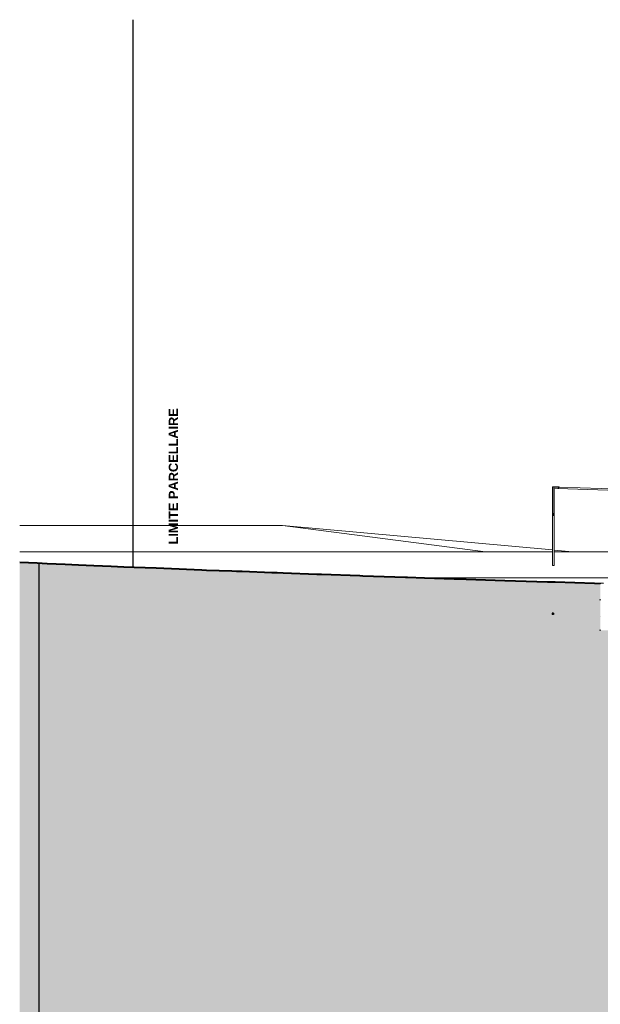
# Model space of a CAD drawing. Header units: millimetres. Extents: x -58263 to 69124, y -53000 to 22363.
# Tile 2 of 40: x -58263 to -36049, y -15318 to 22363. Entities that reach past the tile are written whole.
import ezdxf

# ---------------------------------------------------------------- set-up
doc = ezdxf.new("R2010")
doc.units = ezdxf.units.MM
doc.header["$MEASUREMENT"] = 0
doc.linetypes.add('Points', pattern=[634.99999, 0, -634.99999])
for name, color, linetype in [('2D - Texte pour 100ème', 7, 'Continuous'), ('Nouveau_0', 7, 'Continuous'), ('Nouveau_Equip - Escaliers et ascenseurs', 7, 'Continuous'), ('Terrain - original', 7, 'Continuous')]:
    doc.layers.add(name, color=color, linetype=linetype)
doc.styles.add('STYLE_GENERE_2', font='arial.ttf')
doc.linetypes.add('_TN', pattern='A,0,[2,PROJET COUPE AA1.Shx,S=63.492063,R=0,X=0,Y=0],-8000,0', length=8000)

# ---------------------------------------------------------------- blocks, each defined once
blk = doc.blocks.new('Élément de coupe_4')
at = {"layer": 'Terrain - original', "linetype": 'Continuous', "lineweight": 13}
h = blk.add_hatch(dxfattribs=at)
h.set_pattern_fill('__TERRE_VÉGÉTALISÉE', style=0, pattern_type=2)
h.set_pattern_definition([(45, (0, 0), (-127.27922, 127.27922), []), (45, (-42.43, 42.43), (-254.5584, 254.5584), []), (45, (-84.85, 84.85), (-254.5584, 254.5584), []), (135, (-127.28, 127.28), (42.426407, 42.426407), [180, -180])])
h.paths.add_polyline_path([(-58263, 1604), (-58263, -53000), (66385, -53000), (66385, -1082), (64749, -1000), (64150, -976), (64132, -976), (62720, -921), (62656, -920), (61370, -871), (61254, -870), (61121, -869), (59941, -827), (59749, -825), (58733, -789), (50162, -611), (49752, -608), (48954, -603), (48518, -600), (48064, -596), (47268, -591), (46802, -588), (46032, -582), (45564, -579), (44842, -575), (44189, -571), (43726, -568), (43154, -565), (42705, -562), (42200, -560), (41743, -558), (41313, -557), (40879, -554), (40461, -553), (40038, -551), (39613, -550), (39200, -548), (38752, -546), (38345, -544), (37857, -543), (37452, -541), (36914, -539), (36508, -537), (36099, -535), (35518, -532), (35100, -530), (34490, -527), (34064, -524), (33626, -522), (33001, -519), (32552, -516), (32091, -514), (31462, -510), (30842, -506), (30367, -504), (29878, -501), (29277, -498), (28772, -495), (28200, -492), (27679, -489), (27145, -486), (26611, -483), (26110, -480), (25567, -478), (25094, -474), (24545, -472), (24095, -469), (23923, -468), (23373, -466), (22828, -464), (22293, -463), (20091, -447), (19562, -446), (19050, -445), (18918, -444), (18418, -443), (17991, -440), (17495, -439), (17056, -436), (16555, -435), (16044, -433), (15513, -431), (15057, -427), (14495, -424), (13893, -420), (13243, -415), (12772, -411), (12083, -405), (11366, -398), (10883, -393), (10157, -385), (9435, -377), (8941, -372), (8246, -364), (7594, -357), (7095, -351), (7057, -351), (7057, -1000), (1114, -1000), (1114, -2000), (-3886, -2000), (-3886, -1000), (-36049, -1000), (-36049, 791), (-36268, 799), (-37771, 844), (-38068, 856), (-39701, 905), (-41553, 962), (-41639, 965), (-42770, 1000), (-43426, 1023), (-43462, 1025), (-43500, 1026), (-45128, 1085), (-45251, 1089), (-46710, 1142), (-46897, 1148), (-48180, 1195), (-48406, 1203), (-48615, 1210), (-49751, 1252), (-49963, 1259), (-50151, 1266), (-51119, 1302), (-51295, 1308), (-52742, 1367), (-53039, 1380), (-53886, 1412), (-54277, 1429), (-54765, 1452), (-55424, 1477), (-56014, 1504), (-56518, 1524), (-57209, 1556), (-57590, 1571)])
h.paths.add_polyline_path([(-37894, -347), (-37844, -347), (-37844, -397), (-37894, -397)], flags=0)
at = {"layer": 'Terrain - original', "color": 251, "linetype": 'Continuous', "lineweight": 13}
for p, q in [((-48213, 3000), (-58263, 3000)), ((-37882, 2069), (-48213, 3000)), ((-48213, 3000), (-40439, 2000)), ((-58005, 2000), (-58263, 2000)), ((-57266, 2000), (-58005, 2000)), ((-56662, 2000), (-57266, 2000)), ((-56504, 2000), (-56662, 2000)), ((-55735, 2000), (-56504, 2000)), ((-54977, 2000), (-55735, 2000)), ((-54246, 2000), (-54977, 2000)), ((-53556, 2000), (-54246, 2000)), ((-52904, 2000), (-53556, 2000)), ((-52288, 2000), (-52904, 2000)), ((-51704, 2000), (-52288, 2000)), ((-51146, 2000), (-51704, 2000)), ((-50611, 2000), (-51146, 2000)), ((-50095, 2000), (-50611, 2000)), ((-49593, 2000), (-50095, 2000)), ((-49102, 2000), (-49593, 2000)), ((-48614, 2000), (-49102, 2000)), ((-48126, 2000), (-48614, 2000)), ((-47629, 2000), (-48126, 2000)), ((-47120, 2000), (-47629, 2000)), ((-46590, 2000), (-47120, 2000)), ((-46035, 2000), (-46590, 2000)), ((-45449, 2000), (-46035, 2000)), ((-44828, 2000), (-45449, 2000)), ((-44187, 2000), (-44828, 2000)), ((-43541, 2000), (-44187, 2000)), ((-42908, 2000), (-43541, 2000)), ((-42302, 2000), (-42908, 2000)), ((-41742, 2000), (-42302, 2000)), ((-41243, 2000), (-41742, 2000)), ((-40823, 2000), (-41243, 2000)), ((-40492, 2000), (-40823, 2000)), ((-40247, 2000), (-40492, 2000)), ((-37882, 2000), (-40247, 2000)), ((-37118, 2000), (-37816, 2063)), ((-28215, 2000), (-37816, 2000)), ((-42261, 1000), (-42770, 1000)), ((-41391, 1000), (-42261, 1000)), ((-40513, 1000), (-41391, 1000)), ((-39639, 1000), (-40513, 1000)), ((-38778, 1000), (-39639, 1000)), ((-37942, 1000), (-38778, 1000)), ((-37141, 1000), (-37942, 1000)), ((-36388, 1000), (-37141, 1000)), ((-35692, 1000), (-36388, 1000))]:
    blk.add_line(p, q, dxfattribs=at)
at = {"layer": 'Terrain - original', "color": 7, "linetype": 'Continuous', "lineweight": 40, "flags": 128}
blk.add_lwpolyline([(-58263, 1604), (-57590, 1571), (-57209, 1556), (-56518, 1524), (-56014, 1504), (-55424, 1477), (-54765, 1452), (-54277, 1429), (-53886, 1412), (-53039, 1380), (-52742, 1367), (-51295, 1308), (-51119, 1302), (-50151, 1266), (-49963, 1259), (-49751, 1252), (-48615, 1210), (-48406, 1203), (-48180, 1195), (-46897, 1148), (-46710, 1142), (-45251, 1089), (-45128, 1085), (-43500, 1026), (-43462, 1025), (-43426, 1023), (-42770, 1000), (-41639, 965), (-41553, 962), (-39701, 905), (-38068, 856), (-37771, 844), (-36268, 799), (-36049, 791)], dxfattribs=at)
blk = doc.blocks.new('Élément de coupe_49')
at = {"layer": 'Nouveau_0', "color": 255, "linetype": 'Continuous', "lineweight": 0}
for p, q in [((-34952, 1131), (-34927, 1135)), ((-34927, 1135), (-34907, 1138)), ((-36049, 791), (-36048, 791)), ((-36048, 791), (-36045, 793)), ((-36045, 793), (-36044, 794)), ((7041, -142), (7036, -72)), ((7043, -161), (7041, -142)), ((7049, -244), (7043, -161)), ((7054, -307), (7049, -244)), ((7057, -347), (7054, -307)), ((7057, -351), (7057, -347))]:
    blk.add_line(p, q, dxfattribs=at)
at = {"layer": 'Nouveau_0', "color": 251, "linetype": 'Continuous', "lineweight": 13}
for p, q in [((-33827, 1282), (-33790, 1286)), ((-33790, 1286), (-33625, 1294)), ((-33790, 1286), (-33790, 1286)), ((-33625, 1294), (-33413, 1303)), ((-33413, 1303), (-33376, 1303)), ((-33376, 1303), (-33256, 1305)), ((-33256, 1305), (-33117, 1307)), ((-33117, 1307), (-32927, 1309)), ((-32927, 1309), (-32850, 1313)), ((-32850, 1313), (-32574, 1324)), ((-32574, 1324), (-32502, 1327)), ((-32502, 1327), (-32290, 1328)), ((-32290, 1328), (-32155, 1329)), ((-32155, 1329), (-32003, 1330)), ((-32003, 1330), (-31998, 1330)), ((-31998, 1330), (-31697, 1340)), ((-31697, 1340), (-31388, 1350)), ((-31388, 1350), (-31071, 1360)), ((-31071, 1360), (-30746, 1369)), ((-30746, 1369), (-30707, 1370)), ((-30707, 1370), (-30546, 1370)), ((-30546, 1370), (-30419, 1370)), ((-30419, 1370), (-30413, 1370)), ((-30413, 1370), (-30072, 1376)), ((-30072, 1376), (-29739, 1381)), ((-29739, 1381), (-29724, 1381)), ((-29724, 1381), (-29633, 1380)), ((-29633, 1380), (-29369, 1387)), ((-29369, 1387), (-29006, 1396)), ((-29006, 1396), (-28636, 1404)), ((-28636, 1404), (-28259, 1412)), ((-28259, 1412), (-27875, 1420)), ((-27875, 1420), (-27516, 1426)), ((-10638, 1241), (-10556, 1240)), ((-10556, 1240), (-10196, 1232)), ((-10196, 1232), (-9473, 1217)), ((-9473, 1217), (-8619, 1199)), ((-8619, 1199), (-7627, 1178)), ((-7627, 1178), (-6495, 1154)), ((-6495, 1154), (-3403, 1156)), ((-3403, 1156), (-2677, 1129)), ((-2677, 1129), (-1888, 1099)), ((-1888, 1099), (-1065, 1068)), ((-1065, 1068), (-244, 1038)), ((-244, 1038), (570, 1008)), ((570, 1008), (823, 1000)), ((823, 1000), (1494, 1000)), ((1494, 1000), (5068, 941)), ((5068, 941), (5824, 939)), ((5824, 939), (6055, 939)), ((6055, 939), (6125, 938)), ((6125, 938), (6927, 937))]:
    blk.add_line(p, q, dxfattribs=at)
at = {"layer": 'Nouveau_0', "color": 255, "linetype": 'Points', "lineweight": 0}
for p, q in [((-36049, 791), (-36049, -1000)), ((7057, -1000), (7057, -351))]:
    blk.add_line(p, q, dxfattribs=at)
at = {"layer": 'Nouveau_0', "color": 255, "linetype": 'Points', "lineweight": 0, "flags": 128}
for points in [[(-36049, -1000), (-36044, -1000), (-33562, -1000), (-30024, -1000), (-27825, -1000), (-27776, -1000), (-27336, -1000), (-27136, -1000), (-11080, -1000), (-10890, -1000), (-10880, -1000), (-10409, -1000), (-8886, -1000), (-8886, -1000), (-3886, -1000)], [(1114, -1000), (6114, -1000), (6992, -1000), (7057, -1000)]]:
    blk.add_lwpolyline(points, dxfattribs=at)
blk = doc.blocks.new('Élément de coupe_129')
at = {"layer": 'Nouveau_Equip - Escaliers et ascenseurs', "color": 251, "linetype": 'Continuous', "lineweight": 13}
for p, q in [((-37674, 4424), (-37624, 4473)), ((-35383, 4350), (-37674, 4424)), ((-27516, 4145), (-37624, 4473)), ((-27516, 4145), (-37623, 4473)), ((-32891, 4269), (-35333, 4348)), ((-30400, 4188), (-32841, 4267)), ((-27909, 4107), (-30350, 4187)), ((-27516, 4095), (-27859, 4106)), ((7019, 3026), (-10700, 3600)), ((6969, 3026), (-10700, 3599)), ((-10470, 3541), (-10700, 3549)), ((-7979, 3461), (-10420, 3540)), ((-5488, 3380), (-7929, 3459)), ((-2996, 3299), (-5438, 3378)), ((-505, 3218), (-2946, 3297)), ((1986, 3137), (-455, 3217)), ((4478, 3056), (2036, 3136)), ((6958, 2976), (4528, 3055)), ((7019, 3026), (7019, 3000))]:
    blk.add_line(p, q, dxfattribs=at)
blk = doc.blocks.new('Élément de coupe_165')
at = {"layer": 'Nouveau_Equip - Escaliers et ascenseurs', "linetype": 'Continuous', "lineweight": 13}
blk.add_hatch(color=7, dxfattribs=at).paths.add_polyline_path([(-37874, 3452), (-37874, 3416), (-37874, 3402), (-37838, 3401), (-37824, 3402), (-37824, 3438), (-37824, 3452), (-37860, 3452)])
at = {"layer": 'Nouveau_Equip - Escaliers et ascenseurs', "color": 251, "linetype": 'Continuous', "lineweight": 13}
for p, q in [((-37824, 4480), (-37874, 4480)), ((-37874, 4480), (-37874, 3828)), ((-37824, 4455), (-37824, 4480)), ((-37824, 4480), (-37824, 3829)), ((-37824, 4430), (-37824, 4454))]:
    blk.add_line(p, q, dxfattribs=at)
at = {"layer": 'Nouveau_Equip - Escaliers et ascenseurs', "color": 7, "linetype": 'Continuous', "lineweight": 13}
for p, q in [((-37874, 3828), (-37874, 3452)), ((-37824, 3829), (-37824, 3452))]:
    blk.add_line(p, q, dxfattribs=at)
at = {"layer": 'Nouveau_Equip - Escaliers et ascenseurs', "color": 7, "linetype": 'Continuous', "lineweight": 25, "flags": 128}
for points in [[(-37874, 3452), (-37874, 3416), (-37874, 3402)], [(-37824, 3452), (-37860, 3452), (-37874, 3452)], [(-37874, 3402), (-37838, 3401), (-37824, 3402)], [(-37824, 3452), (-37824, 3438), (-37824, 3402)]]:
    blk.add_lwpolyline(points, dxfattribs=at)
blk = doc.blocks.new('Élément de coupe_166')
at = {"layer": 'Nouveau_Equip - Escaliers et ascenseurs', "linetype": 'Continuous', "lineweight": 13}
blk.add_hatch(color=7, dxfattribs=at).paths.add_polyline_path([(-37844, -347), (-37894, -347), (-37894, -397), (-37844, -397)])
at = {"layer": 'Nouveau_Equip - Escaliers et ascenseurs', "color": 7, "linetype": 'Continuous', "lineweight": 25}
for p, q in [((-37894, -347), (-37894, -397)), ((-37844, -347), (-37894, -347)), ((-37844, -347), (-37844, -397)), ((-37844, -397), (-37894, -397))]:
    blk.add_line(p, q, dxfattribs=at)
blk = doc.blocks.new('Élément de coupe_167')
at = {"layer": 'Nouveau_Equip - Escaliers et ascenseurs', "color": 251, "linetype": 'Continuous', "lineweight": 13}
for p, q in [((-37874, 4391), (-37882, 4391)), ((-37882, 4391), (-37882, 4389)), ((-37882, 4389), (-37874, 4389)), ((-37882, 4325), (-37882, 4389)), ((-37816, 4391), (-37824, 4391)), ((-37824, 4389), (-37816, 4389)), ((-37816, 4389), (-37816, 4391)), ((-37816, 4325), (-37816, 4389))]:
    blk.add_line(p, q, dxfattribs=at)
blk = doc.blocks.new('Élément de coupe_168')
at = {"layer": 'Nouveau_Equip - Escaliers et ascenseurs', "color": 251, "linetype": 'Continuous', "lineweight": 13}
for p, q in [((-37874, 4325), (-37882, 4325)), ((-37882, 4325), (-37882, 4324)), ((-37882, 4324), (-37874, 4324)), ((-37882, 4260), (-37882, 4324)), ((-37816, 4325), (-37824, 4325)), ((-37824, 4324), (-37816, 4324)), ((-37816, 4324), (-37816, 4325)), ((-37816, 4260), (-37816, 4324))]:
    blk.add_line(p, q, dxfattribs=at)
blk = doc.blocks.new('Élément de coupe_169')
at = {"layer": 'Nouveau_Equip - Escaliers et ascenseurs', "color": 251, "linetype": 'Continuous', "lineweight": 13}
for p, q in [((-37874, 4260), (-37882, 4260)), ((-37882, 4260), (-37882, 4259)), ((-37882, 4259), (-37874, 4259)), ((-37882, 4195), (-37882, 4259)), ((-37816, 4260), (-37824, 4260)), ((-37824, 4259), (-37816, 4259)), ((-37816, 4259), (-37816, 4260)), ((-37816, 4195), (-37816, 4259))]:
    blk.add_line(p, q, dxfattribs=at)
blk = doc.blocks.new('Élément de coupe_170')
at = {"layer": 'Nouveau_Equip - Escaliers et ascenseurs', "color": 251, "linetype": 'Continuous', "lineweight": 13}
for p, q in [((-37874, 4195), (-37882, 4195)), ((-37882, 4195), (-37882, 4194)), ((-37882, 4194), (-37874, 4194)), ((-37882, 4130), (-37882, 4194)), ((-37816, 4195), (-37824, 4195)), ((-37824, 4194), (-37816, 4194)), ((-37816, 4194), (-37816, 4195)), ((-37816, 4130), (-37816, 4194))]:
    blk.add_line(p, q, dxfattribs=at)
blk = doc.blocks.new('Élément de coupe_171')
at = {"layer": 'Nouveau_Equip - Escaliers et ascenseurs', "color": 251, "linetype": 'Continuous', "lineweight": 13}
for p, q in [((-37874, 4130), (-37882, 4130)), ((-37882, 4130), (-37882, 4129)), ((-37882, 4129), (-37874, 4129)), ((-37882, 4065), (-37882, 4129)), ((-37816, 4130), (-37824, 4130)), ((-37824, 4129), (-37816, 4129)), ((-37816, 4129), (-37816, 4130)), ((-37816, 4065), (-37816, 4129))]:
    blk.add_line(p, q, dxfattribs=at)
blk = doc.blocks.new('Élément de coupe_172')
at = {"layer": 'Nouveau_Equip - Escaliers et ascenseurs', "color": 251, "linetype": 'Continuous', "lineweight": 13}
for p, q in [((-37874, 4065), (-37882, 4065)), ((-37882, 4065), (-37882, 4064)), ((-37882, 4064), (-37874, 4064)), ((-37882, 4000), (-37882, 4064)), ((-37816, 4065), (-37824, 4065)), ((-37824, 4064), (-37816, 4064)), ((-37816, 4064), (-37816, 4065)), ((-37816, 4000), (-37816, 4064))]:
    blk.add_line(p, q, dxfattribs=at)
blk = doc.blocks.new('Élément de coupe_173')
at = {"layer": 'Nouveau_Equip - Escaliers et ascenseurs', "color": 251, "linetype": 'Continuous', "lineweight": 13}
for p, q in [((-37874, 4000), (-37882, 4000)), ((-37882, 4000), (-37882, 3999)), ((-37882, 3999), (-37874, 3999)), ((-37882, 3935), (-37882, 3999)), ((-37816, 4000), (-37824, 4000)), ((-37824, 3999), (-37816, 3999)), ((-37816, 3999), (-37816, 4000)), ((-37816, 3935), (-37816, 3999))]:
    blk.add_line(p, q, dxfattribs=at)
blk = doc.blocks.new('Élément de coupe_174')
at = {"layer": 'Nouveau_Equip - Escaliers et ascenseurs', "color": 251, "linetype": 'Continuous', "lineweight": 13}
for p, q in [((-37874, 3935), (-37882, 3935)), ((-37882, 3935), (-37882, 3934)), ((-37882, 3934), (-37874, 3934)), ((-37882, 3870), (-37882, 3934)), ((-37816, 3935), (-37824, 3935)), ((-37824, 3934), (-37816, 3934)), ((-37816, 3934), (-37816, 3935)), ((-37816, 3870), (-37816, 3934))]:
    blk.add_line(p, q, dxfattribs=at)
blk = doc.blocks.new('Élément de coupe_175')
at = {"layer": 'Nouveau_Equip - Escaliers et ascenseurs', "color": 251, "linetype": 'Continuous', "lineweight": 13}
for p, q in [((-37874, 3870), (-37882, 3870)), ((-37882, 3870), (-37882, 3869)), ((-37882, 3869), (-37874, 3869)), ((-37882, 3805), (-37882, 3869)), ((-37816, 3870), (-37824, 3870)), ((-37824, 3869), (-37816, 3869)), ((-37816, 3869), (-37816, 3870)), ((-37816, 3805), (-37816, 3869))]:
    blk.add_line(p, q, dxfattribs=at)
blk = doc.blocks.new('Élément de coupe_176')
at = {"layer": 'Nouveau_Equip - Escaliers et ascenseurs', "color": 251, "linetype": 'Continuous', "lineweight": 13}
for p, q in [((-37874, 3805), (-37882, 3805)), ((-37882, 3805), (-37882, 3804)), ((-37882, 3804), (-37874, 3804)), ((-37882, 3740), (-37882, 3804)), ((-37816, 3805), (-37824, 3805)), ((-37824, 3804), (-37816, 3804)), ((-37816, 3804), (-37816, 3805)), ((-37816, 3740), (-37816, 3804))]:
    blk.add_line(p, q, dxfattribs=at)
blk = doc.blocks.new('Élément de coupe_177')
at = {"layer": 'Nouveau_Equip - Escaliers et ascenseurs', "color": 7, "linetype": 'Continuous', "lineweight": 13}
for p, q in [((-37874, 3740), (-37882, 3740)), ((-37882, 3740), (-37882, 3739)), ((-37882, 3739), (-37874, 3739)), ((-37882, 3675), (-37882, 3739)), ((-37816, 3740), (-37824, 3740)), ((-37824, 3739), (-37816, 3739)), ((-37816, 3739), (-37816, 3740)), ((-37816, 3675), (-37816, 3739))]:
    blk.add_line(p, q, dxfattribs=at)
blk = doc.blocks.new('Élément de coupe_178')
at = {"layer": 'Nouveau_Equip - Escaliers et ascenseurs', "color": 7, "linetype": 'Continuous', "lineweight": 13}
for p, q in [((-37874, 3675), (-37882, 3675)), ((-37882, 3675), (-37882, 3673)), ((-37882, 3673), (-37874, 3673)), ((-37882, 3610), (-37882, 3673)), ((-37816, 3675), (-37824, 3675)), ((-37824, 3673), (-37816, 3673)), ((-37816, 3673), (-37816, 3675)), ((-37816, 3610), (-37816, 3673))]:
    blk.add_line(p, q, dxfattribs=at)
blk = doc.blocks.new('Élément de coupe_179')
at = {"layer": 'Nouveau_Equip - Escaliers et ascenseurs', "color": 7, "linetype": 'Continuous', "lineweight": 13}
for p, q in [((-37874, 3610), (-37882, 3610)), ((-37882, 3610), (-37882, 3608)), ((-37882, 3608), (-37874, 3608)), ((-37882, 3545), (-37882, 3608)), ((-37816, 3610), (-37824, 3610)), ((-37824, 3608), (-37816, 3608)), ((-37816, 3608), (-37816, 3610)), ((-37816, 3545), (-37816, 3608))]:
    blk.add_line(p, q, dxfattribs=at)
blk = doc.blocks.new('Élément de coupe_180')
at = {"layer": 'Nouveau_Equip - Escaliers et ascenseurs', "color": 7, "linetype": 'Continuous', "lineweight": 13}
for p, q in [((-37874, 3545), (-37882, 3545)), ((-37882, 3545), (-37882, 3543)), ((-37882, 3543), (-37874, 3543)), ((-37882, 3480), (-37882, 3543)), ((-37816, 3545), (-37824, 3545)), ((-37824, 3543), (-37816, 3543)), ((-37816, 3543), (-37816, 3545)), ((-37816, 3480), (-37816, 3543))]:
    blk.add_line(p, q, dxfattribs=at)
blk = doc.blocks.new('Élément de coupe_181')
at = {"layer": 'Nouveau_Equip - Escaliers et ascenseurs', "color": 7, "linetype": 'Continuous', "lineweight": 13}
for p, q in [((-37874, 3480), (-37882, 3480)), ((-37882, 3480), (-37882, 3478)), ((-37882, 3478), (-37874, 3478)), ((-37882, 1478), (-37882, 3478)), ((-37816, 3480), (-37824, 3480)), ((-37824, 3478), (-37816, 3478)), ((-37816, 3478), (-37816, 3480)), ((-37816, 1478), (-37816, 3478)), ((-37882, 1478), (-37816, 1478))]:
    blk.add_line(p, q, dxfattribs=at)
blk = doc.blocks.new('Élément de coupe_182')
at = {"layer": 'Nouveau_Equip - Escaliers et ascenseurs', "color": 251, "linetype": 'Continuous', "lineweight": 13}
blk.add_line((-37824, 4454), (-37824, 4455), dxfattribs=at)
blk = doc.blocks.new('Élément de coupe_183')
at = {"layer": 'Nouveau_Equip - Escaliers et ascenseurs', "color": 251, "linetype": 'Continuous', "lineweight": 13}
for p, q in [((-37624, 4480), (-37824, 4480)), ((-37823, 4430), (-37824, 4430)), ((-37674, 4430), (-37823, 4430)), ((-37674, 4424), (-37674, 4430)), ((-37624, 4473), (-37624, 4480))]:
    blk.add_line(p, q, dxfattribs=at)

msp = doc.modelspace()

# ---------------------------------------------------------------- linework, layer by layer
at = {"layer": 'Terrain - original', "color": 1, "linetype": 'Continuous', "lineweight": 25}
msp.add_line((-53928.826, 22363.421), (-53928.826, 1413.498), dxfattribs=at)
at = {"layer": 'Terrain - original', "color": 1, "linetype": '_TN', "lineweight": 25}
for p, q in [((-57208.539, 1556.476), (-57524.404, 1568.721)), ((-57524.404, 1568.721), (-57524.404, -53000)), ((-56518.167, 1523.636), (-57208.539, 1556.476)), ((-56013.902, 1504.295), (-56518.167, 1523.636)), ((-55424.064, 1476.764), (-56013.902, 1504.295)), ((-54764.643, 1451.698), (-55424.064, 1476.764)), ((-54276.691, 1429.335), (-54764.643, 1451.698)), ((-53885.891, 1411.544), (-54276.691, 1429.335)), ((-53038.946, 1379.836), (-53885.891, 1411.544)), ((-52741.6, 1366.524), (-53038.946, 1379.836)), ((-51294.626, 1307.918), (-52741.6, 1366.524)), ((-51119.248, 1301.628), (-51294.626, 1307.918)), ((-50150.778, 1266.162), (-51119.248, 1301.628)), ((-49963.459, 1259.494), (-50150.778, 1266.162)), ((-49750.788, 1251.976), (-49963.459, 1259.494)), ((-48614.855, 1210.45), (-49750.788, 1251.976)), ((-48406.345, 1203.105), (-48614.855, 1210.45)), ((-48180.202, 1195.172), (-48406.345, 1203.105)), ((-46897.326, 1148.39), (-48180.202, 1195.172)), ((-46709.899, 1141.818), (-46897.326, 1148.39)), ((-45251.364, 1088.925), (-46709.899, 1141.818)), ((-45128.463, 1084.613), (-45251.364, 1088.925)), ((-43499.904, 1025.997), (-45128.463, 1084.613)), ((-43426.229, 1023.41), (-43499.904, 1025.997)), ((-42769.862, 1000), (-43426.229, 1023.41)), ((-41638.956, 965.392), (-42769.862, 1000)), ((-41552.576, 962.093), (-41638.956, 965.392)), ((-39701.223, 905.112), (-41552.576, 962.093)), ((-38068.23, 855.571), (-39701.223, 905.112)), ((-37771.215, 844.281), (-38068.23, 855.571)), ((-36268.497, 798.615), (-37771.215, 844.281)), ((-35927.153, 786.135), (-36268.497, 798.615))]:
    msp.add_line(p, q, dxfattribs=at)

# ---------------------------------------------------------------- block references
at = {"layer": 'Nouveau_0', "lineweight": 0}
msp.add_blockref('Élément de coupe_49', (0, 0), dxfattribs=at)
at = {"layer": 'Nouveau_Equip - Escaliers et ascenseurs', "lineweight": 0}
for name in ['Élément de coupe_167', 'Élément de coupe_168', 'Élément de coupe_169', 'Élément de coupe_170', 'Élément de coupe_165', 'Élément de coupe_183', 'Élément de coupe_182', 'Élément de coupe_129', 'Élément de coupe_171', 'Élément de coupe_172', 'Élément de coupe_173', 'Élément de coupe_174', 'Élément de coupe_175', 'Élément de coupe_176', 'Élément de coupe_177', 'Élément de coupe_178', 'Élément de coupe_179', 'Élément de coupe_180', 'Élément de coupe_181', 'Élément de coupe_166']:
    msp.add_blockref(name, (0, 0), dxfattribs=at)
at = {"layer": 'Terrain - original', "lineweight": 0}
msp.add_blockref('Élément de coupe_4', (0, 0), dxfattribs=at)

# ---------------------------------------------------------------- texts
at = {"layer": '2D - Texte pour 100ème', "color": 1, "linetype": 'Continuous', "lineweight": 25, "insert": (-52559.451, 4887.698), "char_height": 350, "attachment_point": 2, "rotation": 90, "style": 'STYLE_GENERE_2'}
msp.add_mtext('{\\A1;\\fArial|b1|i0|c0|p0;LIMITE PARCELLAIRE}', dxfattribs=at)

doc.saveas('drawing.dxf')
